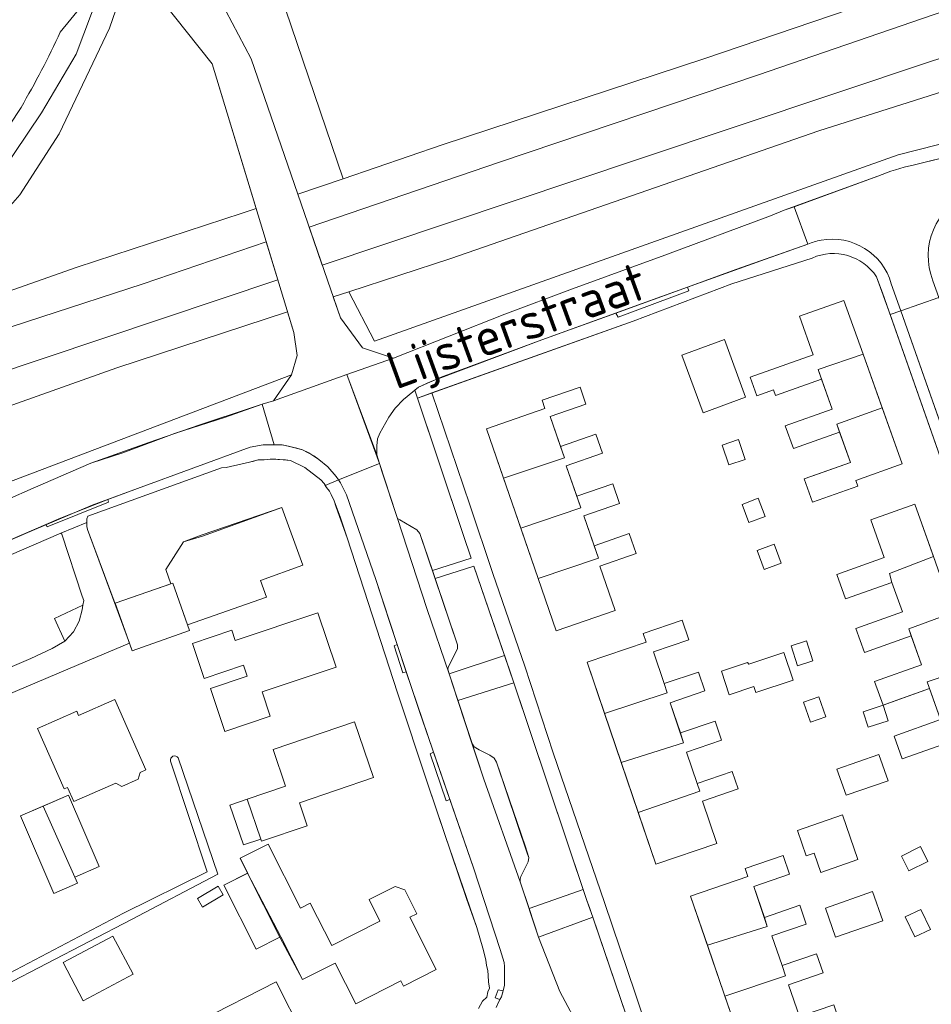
# Model space of a CAD drawing. Header units: metres. Extents: x 209813 to 223847, y 571801 to 587119.
# Tile 34 of 256: x 213493 to 213603, y 573636 to 573755. Entities that reach past the tile are written whole.
import ezdxf
from ezdxf.enums import TextEntityAlignment as Align

# ---------------------------------------------------------------- set-up
doc = ezdxf.new("R2010")
doc.units = ezdxf.units.M
for name, color, linetype, lineweight in [('B-RO-GR-BEPLANTING_CULTUUR_BOSPLANTSOEN-GV', 8, 'Continuous', 0), ('B-RO-GR-BEPLANTING_CULTUUR_HEESTERS-GV', 8, 'Continuous', 0), ('B-RO-GR-GRAS-GV', 8, 'Continuous', 0), ('B-RO-OG-BEBOUWING-GV', 8, 'Continuous', 0), ('B-RO-OG-TERREIN_CULTUURSCHEIDING-GV', 8, 'Continuous', 0), ('B-RO-OG-TERREIN_ERF-GV', 8, 'Continuous', 0), ('B-RO-OG-TOPOGRAFIE-T18', 8, 'Continuous', 0), ('B-RO-OG-WEG-GV', 8, 'Continuous', 0), ('B-RO-VH-VERHARDING_BETONSTRAATSTEEN-GV', 8, 'Continuous', 0), ('B-RO-VH-VERHARDING_PUIN-GV', 8, 'Continuous', 0), ('B-RO-VH-VERHARDING_STRAATBAKSTEEN-GV', 8, 'Continuous', 0), ('B-RO-VH-VERHARDING_TEGEL-GV', 8, 'Continuous', 0)]:
    doc.layers.add(name, color=color, linetype=linetype, lineweight=lineweight)
doc.styles.add('NLCS-ISO-M200-T18', font='txt', dxfattribs={"height": 0.36})

msp = doc.modelspace()

# ---------------------------------------------------------------- linework, layer by layer
at = {"layer": 'B-RO-GR-BEPLANTING_CULTUUR_BOSPLANTSOEN-GV', "flags": 128}
for points in [[(213684.134, 573780.016), (213664.689, 573774.983), (213635.442, 573766.455), (213633.312, 573765.745), (213581.909, 573748.038), (213550.819, 573737.572), (213527.945, 573729.768), (213529.517, 573725.204)], [(213511.193, 573774.888), (213508.052, 573765.637), (213514.481, 573760.734), (213517.958, 573755.754), (213520.991, 573749.969), (213526.585, 573733.72), (213532.021, 573735.585), (213524.44, 573757.97), (213518.141, 573776.653), (213511.018, 573777.388), (213510.604, 573776.021)], [(213482.888, 573719.189), (213484.592, 573719.85), (213487.43, 573720.504), (213500.087, 573724.973), (213519.91, 573731.43), (213521.593, 573732.007), (213516.303, 573749.366), (213510.207, 573757.047), (213505.489, 573758.086), (213503.992, 573753.677), (213497.92, 573740.973), (213493.206, 573733.665), (213481.671, 573720.515)], [(213529.517, 573725.204), (213567.62, 573737.985), (213602.706, 573749.682), (213610.392, 573752.125)], [(213611.505, 573748.436), (213589.171, 573741.332), (213544.956, 573726.012), (213532.725, 573722.01), (213535.811, 573716.086), (213598.683, 573738.456), (213632.39, 573747.025), (213655.91, 573751.654)], [(213389.036, 573663.851), (213392.673, 573657.289), (213435.673, 573675.03), (213482.889, 573695.747), (213525.825, 573712.046), (213526.506, 573714.338), (213526.13, 573717.118), (213525.372, 573719.604)], [(213525.372, 573719.604), (213504.857, 573712.892), (213464.877, 573698.656), (213449.067, 573692.316), (213431.199, 573684.848), (213402.433, 573670.621), (213389.861, 573664.02)]]:
    msp.add_lwpolyline(points, dxfattribs=at)
at = {"layer": 'B-RO-GR-BEPLANTING_CULTUUR_HEESTERS-GV', "flags": 128}
msp.add_lwpolyline([(213498.627, 573680.041), (213499.646, 573681.157), (213500.339, 573682.466), (213500.704, 573683.813), (213500.794, 573684.382), (213497.377, 573682.793)], close=True, dxfattribs=at)
at = {"layer": 'B-RO-GR-GRAS-GV', "flags": 128}
msp.add_lwpolyline([(213662.788, 573802.699), (213656.252, 573822.198), (213652.322, 573827.539), (213628.006, 573819.428), (213585.104, 573804.893), (213560.171, 573796.301), (213535.405, 573788.054), (213517.634, 573782.211), (213517.401, 573782.882), (213516.161, 573782.451), (213517.105, 573779.72), (213521.004, 573780.94), (213522.459, 573777.964), (213518.141, 573776.653), (213524.44, 573757.97), (213532.021, 573735.585), (213543.927, 573739.669), (213575.345, 573749.963), (213597.171, 573757.435), (213646.588, 573774.01), (213667.127, 573780.87), (213669.666, 573781.778)], close=True, dxfattribs=at)
at = {"layer": 'B-RO-OG-BEBOUWING-GV', "flags": 128}
for points in [[(213589.474, 573711.513), (213589.081, 573712.665), (213594.485, 573714.509), (213592.176, 573720.978), (213586.836, 573719.07), (213588.491, 573714.437), (213580.937, 573711.74), (213581.727, 573709.529), (213583.731, 573710.244), (213583.979, 573709.551)], [(213572.725, 573714.39), (213575.26, 573707.472), (213580.354, 573709.339), (213577.819, 573716.257)], [(213589.125, 573700.139), (213587.425, 573699.531), (213588.42, 573696.747), (213593.843, 573698.685), (213593.61, 573699.338), (213599.193, 573701.333), (213596.785, 573708.074), (213591.312, 573706.108), (213592.957, 573701.508)], [(213578.362, 573701.215), (213580.324, 573701.869), (213579.53, 573704.251), (213577.568, 573703.597)], [(213560.107, 573697.453), (213560.577, 573696.077), (213553.37, 573693.614), (213555.454, 573687.575), (213562.706, 573690.024), (213560.963, 573695.105), (213565.233, 573696.578), (213564.418, 573698.941)], [(213582.731, 573695.034), (213581.899, 573697.227), (213579.941, 573696.484), (213580.773, 573694.291)], [(213511.333, 573686.949), (213511.566, 573687.031), (213513.33, 573682.005), (213522.844, 573685.345), (213522.12, 573687.338), (213527.18, 573689.177), (213524.657, 573696.12), (213515.113, 573692.804), (213512.869, 573691.985), (213510.745, 573688.669)], [(213584.642, 573689.42), (213583.791, 573691.688), (213581.768, 573690.929), (213582.619, 573688.661)], [(213505.421, 573682.489), (213506.681, 573678.901), (213513.571, 573681.32), (213511.566, 573687.031), (213504.676, 573684.612)], [(213598.544, 573672.957), (213602.46, 573674.352), (213602.183, 573675.167), (213607.625, 573677.016), (213605.31, 573683.511), (213599.964, 573681.523), (213601.51, 573677.22), (213595.865, 573675.209), (213596.878, 573672.364)], [(213586.594, 573677.108), (213588.457, 573677.7), (213587.7, 573680.082), (213585.837, 573679.49)], [(213580.619, 573677.503), (213577.463, 573676.444), (213578.417, 573673.601), (213581.37, 573674.592), (213581.606, 573673.888), (213586.067, 573675.384), (213584.954, 573678.7), (213580.758, 573677.292)], [(213570.602, 573674.953), (213570.961, 573673.87), (213563.426, 573671.374), (213565.435, 573665.486), (213572.914, 573667.855), (213571.306, 573672.654), (213575.479, 573674.078), (213574.703, 573676.351)], [(213588.165, 573670.321), (213589.993, 573670.955), (213589.16, 573673.356), (213587.332, 573672.722)], [(213498.932, 573662.501), (213499.683, 573660.792), (213504.724, 573663.008), (213505.447, 573662.614), (213507.421, 573663.481), (213507.657, 573664.297), (213508.344, 573664.599), (213504.632, 573673.046), (213500.269, 573671.128), (213500.045, 573671.637), (213495.339, 573669.569), (213498.524, 573662.322)], [(213597.507, 573670.489), (213596.905, 573672.35), (213594.504, 573671.574), (213595.106, 573669.713)], [(213591.342, 573664.689), (213592.438, 573661.544), (213597.485, 573663.303), (213596.389, 573666.448)], [(213499.822, 573651.735), (213502.751, 573652.999), (213499.052, 573661.57), (213495.991, 573660.249)], [(213520.518, 573661.067), (213518.445, 573660.363), (213520.069, 573655.584), (213522.142, 573656.288)], [(213586.599, 573657.314), (213587.647, 573654.288), (213588.591, 573654.615), (213589.396, 573652.292), (213593.858, 573653.838), (213592.005, 573659.187)], [(213520.56, 573652.202), (213524.543, 573644.544), (213527.137, 573639.418), (213531.068, 573641.407), (213533.551, 573636.5), (213538.982, 573639.249), (213539.293, 573638.635), (213543.213, 573640.619), (213540.032, 573646.906), (213540.877, 573647.324), (213539.455, 573650.191), (213538.289, 573650.591), (213535.153, 573649.036), (213536.446, 573646.427), (213530.664, 573643.501), (213528.095, 573648.578), (213526.912, 573647.979), (213523.023, 573655.661), (213519.681, 573653.985)], [(213599.985, 573652.459), (213602.272, 573653.613), (213601.372, 573655.396), (213599.085, 573654.242)], [(213520.56, 573652.202), (213517.702, 573650.756), (213521.599, 573643.055), (213524.442, 573644.494)], [(213517.633, 573649.613), (213517.021, 573650.633), (213514.549, 573649.151), (213515.161, 573648.131)], [(213596.854, 573646.479), (213595.626, 573649.987), (213589.958, 573648.003), (213591.186, 573644.495)], [(213601.428, 573647.846), (213599.552, 573646.963), (213600.692, 573644.542), (213602.568, 573645.426)], [(213506.824, 573640.056), (213504.397, 573644.632), (213498.405, 573641.454), (213500.832, 573636.878)], [(213527.239, 573632.762), (213523.976, 573639.15), (213514.743, 573634.434), (213517.592, 573628.855), (213521.87, 573631.039), (213522.283, 573630.23)]]:
    msp.add_lwpolyline(points, close=True, dxfattribs=at)
for points in [[(213596.785, 573708.074), (213594.485, 573714.509)], [(213589.081, 573712.665), (213590.756, 573707.924), (213585.143, 573705.919), (213586.121, 573703.181), (213591.654, 573705.157), (213591.312, 573706.108)], [(213558.606, 573702.052), (213556.904, 573707.037), (213561.2, 573708.519), (213560.493, 573710.57), (213555.929, 573708.995), (213556.279, 573707.98), (213549.248, 573705.554), (213551.295, 573699.623)], [(213560.577, 573696.077), (213558.843, 573701.117), (213563.173, 573702.611), (213562.384, 573704.897), (213558.147, 573703.435), (213558.606, 573702.052), (213551.295, 573699.623), (213553.37, 573693.614)], [(213602.922, 573690.213), (213600.683, 573696.505), (213595.411, 573694.627), (213597.026, 573690.094), (213591.319, 573688.061), (213592.364, 573685.128), (213597.951, 573687.118), (213597.647, 573688.172)], [(213555.454, 573687.575), (213557.614, 573681.306), (213564.692, 573683.748), (213562.862, 573689.053), (213567.237, 573690.563), (213566.407, 573692.97), (213562.201, 573691.518), (213562.706, 573690.024)], [(213605.31, 573683.511), (213602.922, 573690.213), (213597.647, 573688.172)], [(213597.951, 573687.118), (213599.214, 573683.572), (213593.628, 573681.582), (213594.653, 573678.705), (213600.268, 573680.705), (213599.964, 573681.523)], [(213570.602, 573674.953), (213569.306, 573678.754), (213573.557, 573680.204), (213572.744, 573682.587), (213568.07, 573680.993), (213568.428, 573679.942), (213561.329, 573677.521), (213563.426, 573671.374)], [(213602.183, 573675.167), (213603.781, 573670.643), (213598.208, 573668.657), (213599.184, 573665.916), (213604.729, 573667.891), (213604.485, 573668.578), (213609.939, 573670.52), (213607.625, 573677.016)], [(213522.142, 573656.288), (213522.233, 573656.02), (213527.735, 573657.89), (213526.799, 573660.644), (213535.692, 573663.665), (213533.413, 573670.375), (213523.617, 573667.047), (213525.117, 573662.63), (213520.518, 573661.067)], [(213574.561, 573662.972), (213573.28, 573666.729), (213577.484, 573668.163), (213576.698, 573670.467), (213572.536, 573669.048), (213572.914, 573667.855)], [(213565.435, 573665.486), (213567.481, 573659.487), (213574.884, 573662.032)], [(213567.481, 573659.487), (213569.599, 573653.273), (213576.927, 573655.772), (213575.195, 573660.849), (213579.468, 573662.306), (213578.753, 573664.401), (213574.561, 573662.972), (213574.884, 573662.032)], [(213495.991, 573660.249), (213493.292, 573659.085), (213497.311, 573649.774), (213500.141, 573650.995), (213499.822, 573651.735)], [(213582.975, 573645.811), (213581.359, 573650.591), (213585.657, 573652.071), (213584.878, 573654.332), (213580.316, 573652.761), (213580.642, 573651.815), (213573.752, 573649.442), (213575.786, 573643.539)], [(213584.765, 573641.091), (213583.534, 573644.666), (213587.667, 573646.09), (213586.889, 573648.347), (213582.637, 573646.882), (213582.975, 573645.811), (213575.786, 573643.539), (213577.89, 573637.436)], [(213586.85, 573634.987), (213585.543, 573638.783), (213589.694, 573640.213), (213588.9, 573642.515), (213584.765, 573641.091), (213585.173, 573639.871), (213577.89, 573637.436), (213579.92, 573631.545)]]:
    msp.add_lwpolyline(points, dxfattribs=at)
at = {"layer": 'B-RO-OG-TERREIN_CULTUURSCHEIDING-GV', "flags": 128}
for points in [[(213536.402, 573701.383), (213538.36, 573695.388), (213538.586, 573694.794), (213538.847, 573694.607), (213540.882, 573693.434), (213541.233, 573692.992), (213542.752, 573688.539), (213547.425, 573690.023), (213546.451, 573692.871), (213540.634, 573710.196), (213539.28, 573709.065), (213538.298, 573708.018), (213537.53, 573706.954), (213536.439, 573705.049), (213536.177, 573704.338), (213536.066, 573703.524), (213536.091, 573702.413)], [(213500.794, 573684.382), (213500.885, 573684.951), (213500.676, 573685.44), (213498.235, 573692.901), (213498.128, 573693.017), (213448.715, 573671.698), (213428.387, 573662.646), (213428.693, 573662.072), (213430.497, 573657.793), (213431.431, 573655.75), (213432.163, 573654.725), (213433.144, 573654.071), (213434.452, 573653.494), (213435.895, 573653.224), (213438.154, 573653.645), (213444.123, 573656.261), (213465.22, 573665.386), (213480.548, 573672.005), (213494.515, 573677.987), (213497.101, 573679.162), (213498.627, 573680.041), (213497.377, 573682.793)], [(213543.078, 573687.585), (213545.779, 573679.605), (213545.789, 573679.135), (213544.703, 573676.996), (213544.625, 573676.673), (213544.775, 573676.123), (213551.417, 573678.352), (213547.753, 573689.063)], [(213560.882, 573650.232), (213552.545, 573675.068), (213545.823, 573672.914), (213547.489, 573667.823), (213547.777, 573667.381), (213548.362, 573667.009), (213549.658, 573666.374), (213550.158, 573666.022), (213550.446, 573665.537), (213554.193, 573654.462), (213554.33, 573654.058), (213554.277, 573653.566), (213553.396, 573651.815), (213553.317, 573651.493), (213553.282, 573651.172), (213554.374, 573647.973)], [(213569.832, 573620.943), (213572.548, 573622.375), (213567.283, 573631.515), (213562.032, 573646.918), (213555.5, 573644.509), (213558.058, 573637.982), (213560.576, 573633.249), (213560.925, 573632.957), (213563.162, 573632.301), (213563.552, 573632.032)]]:
    msp.add_lwpolyline(points, close=True, dxfattribs=at)
at = {"layer": 'B-RO-OG-TERREIN_ERF-GV', "flags": 128}
for points in [[(213588.358, 573726.057), (213578.731, 573722.943), (213566.88, 573718.495), (213542.682, 573709.866), (213547.271, 573696.437), (213550.016, 573688.161), (213553.871, 573677.046), (213557.262, 573666.626), (213563.425, 573648.657), (213567.17, 573637.668), (213568.774, 573632.701), (213572.464, 573626.199), (213581.401, 573610.407), (213590.363, 573594.444), (213592.119, 573591.341), (213602.829, 573597.11), (213613.693, 573603.018), (213618.375, 573605.505), (213623.294, 573596.243), (213611.27, 573589.844), (213602.093, 573584.765)], [(213602.093, 573584.765), (213597.388, 573582.009), (213601.061, 573575.292), (213605.061, 573568.305), (213609.295, 573560.732), (213633.029, 573573.239), (213633.907, 573573.621), (213658.16, 573586.325), (213644.656, 573612.444), (213643.586, 573614.401), (213629.878, 573640.82), (213629.128, 573642.142), (213620.129, 573659.424), (213616.15, 573668.412), (213610.742, 573682.262), (213596.827, 573721.893), (213596.094, 573723.819)], [(213548.302, 573635.95), (213548.784, 573636.811), (213549.291, 573637.309), (213549.434, 573637.953), (213549.615, 573638.399), (213549.505, 573639.13), (213549.475, 573639.9), (213549.404, 573640.52), (213549.268, 573641.117), (213549.175, 573641.779), (213548.816, 573643.187), (213548.103, 573645.661), (213544.383, 573656.466), (213542.156, 573663.018), (213538.553, 573673.835), (213532.517, 573692.465), (213531.212, 573696.13), (213530.946, 573696.897), (213530.616, 573697.664), (213530.397, 573698.068), (213530.029, 573698.491), (213529.745, 573698.98), (213529.376, 573699.425), (213527.419, 573700.892), (213525.733, 573701.758), (213523.955, 573701.908), (213523.27, 573701.922), (213522.565, 573701.828), (213521.838, 573701.819), (213520.772, 573701.529), (213517.976, 573700.919), (213517.442, 573700.848), (213501.377, 573695.055), (213501.252, 573694.733), (213501.262, 573693.834), (213501.331, 573693.45), (213505.421, 573682.489), (213504.676, 573684.612), (213511.333, 573686.949), (213510.745, 573688.669), (213512.869, 573691.985), (213515.162, 573692.669), (213524.657, 573696.12), (213527.18, 573689.177), (213522.12, 573687.338), (213522.844, 573685.345), (213513.33, 573682.005), (213513.571, 573681.32), (213506.681, 573678.901), (213506.36, 573679.816), (213499.999, 573677.146), (213486.842, 573671.551)], [(213436.706, 573611.691), (213457.536, 573622.687), (213483.58, 573635.795), (213505.654, 573647.4), (213515.726, 573652.356), (213511.313, 573665.645)], [(213512.229, 573666.059), (213516.997, 573652.069), (213506.627, 573646.641), (213486.231, 573636.065), (213468.378, 573626.882), (213464.517, 573624.851), (213465.823, 573608.871), (213468.206, 573575.98), (213470.599, 573541.303)]]:
    msp.add_lwpolyline(points, dxfattribs=at)
for points in [[(213594.485, 573714.509), (213599.193, 573701.333), (213593.61, 573699.338), (213593.843, 573698.685), (213588.42, 573696.747), (213587.425, 573699.531), (213592.957, 573701.508), (213591.654, 573705.157), (213586.121, 573703.181), (213585.143, 573705.919), (213590.756, 573707.924), (213589.474, 573711.513), (213583.979, 573709.551), (213583.731, 573710.244), (213581.727, 573709.529), (213580.937, 573711.74), (213588.491, 573714.437), (213586.836, 573719.07), (213592.176, 573720.978)], [(213580.354, 573709.339), (213575.26, 573707.472), (213572.725, 573714.39), (213577.819, 573716.257)], [(213555.454, 573687.575), (213549.248, 573705.554), (213556.279, 573707.98), (213555.929, 573708.995), (213560.493, 573710.57), (213561.2, 573708.519), (213556.904, 573707.037), (213558.147, 573703.435), (213562.384, 573704.897), (213563.173, 573702.611), (213558.843, 573701.117), (213560.107, 573697.453), (213564.418, 573698.941), (213565.233, 573696.578), (213560.963, 573695.105), (213562.201, 573691.518), (213566.407, 573692.97), (213567.237, 573690.563), (213562.862, 573689.053), (213564.692, 573683.748), (213557.614, 573681.306)], [(213579.53, 573704.251), (213580.324, 573701.869), (213578.362, 573701.215), (213577.568, 573703.597)], [(213579.941, 573696.484), (213581.899, 573697.227), (213582.731, 573695.034), (213580.773, 573694.291)], [(213600.268, 573680.705), (213594.653, 573678.705), (213593.628, 573681.582), (213599.214, 573683.572), (213597.951, 573687.118), (213592.364, 573685.128), (213591.319, 573688.061), (213597.026, 573690.094), (213595.411, 573694.627), (213600.683, 573696.505), (213609.939, 573670.52), (213604.485, 573668.578), (213604.729, 573667.891), (213599.184, 573665.916), (213598.208, 573668.657), (213603.781, 573670.643), (213602.46, 573674.352), (213596.878, 573672.364), (213595.865, 573675.209), (213601.51, 573677.22)], [(213581.768, 573690.929), (213583.791, 573691.688), (213584.642, 573689.42), (213582.619, 573688.661)], [(213523.284, 573671.064), (213517.819, 573669.225), (213516.093, 573674.351), (213520.519, 573675.841), (213520.069, 573677.177), (213515.349, 573675.588), (213513.939, 573679.777), (213518.659, 573681.365), (213519.074, 573680.133), (213528.987, 573683.469), (213531.182, 573676.948), (213522.309, 573673.962)], [(213574.561, 573662.972), (213578.753, 573664.401), (213579.468, 573662.306), (213575.195, 573660.849), (213576.927, 573655.772), (213569.599, 573653.273), (213561.329, 573677.521), (213568.428, 573679.942), (213568.07, 573680.993), (213572.744, 573682.587), (213573.557, 573680.204), (213569.306, 573678.754), (213570.602, 573674.953), (213574.703, 573676.351), (213575.479, 573674.078), (213571.306, 573672.654), (213572.536, 573669.048), (213576.698, 573670.467), (213577.484, 573668.163), (213573.28, 573666.729)], [(213587.7, 573680.082), (213588.457, 573677.7), (213586.594, 573677.108), (213585.837, 573679.49)], [(213584.954, 573678.7), (213586.067, 573675.384), (213581.606, 573673.888), (213581.37, 573674.592), (213578.417, 573673.601), (213577.463, 573676.444), (213580.619, 573677.503), (213580.758, 573677.292)], [(213589.16, 573673.356), (213589.993, 573670.955), (213588.165, 573670.321), (213587.332, 573672.722)], [(213507.657, 573664.297), (213507.421, 573663.481), (213505.447, 573662.614), (213504.724, 573663.008), (213499.683, 573660.792), (213498.932, 573662.501), (213498.524, 573662.322), (213495.339, 573669.569), (213500.045, 573671.637), (213500.269, 573671.128), (213504.632, 573673.046), (213508.344, 573664.599)], [(213594.504, 573671.574), (213596.905, 573672.35), (213597.507, 573670.489), (213595.106, 573669.713)], [(213520.518, 573661.067), (213525.117, 573662.63), (213523.617, 573667.047), (213533.413, 573670.375), (213535.692, 573663.665), (213526.799, 573660.644), (213527.735, 573657.89), (213522.233, 573656.02), (213522.142, 573656.288), (213520.069, 573655.584), (213518.445, 573660.363)], [(213597.485, 573663.303), (213592.438, 573661.544), (213591.342, 573664.689), (213596.389, 573666.448)], [(213499.822, 573651.735), (213500.141, 573650.995), (213497.311, 573649.774), (213493.292, 573659.085), (213499.052, 573661.57), (213502.751, 573652.999)], [(213593.858, 573653.838), (213589.396, 573652.292), (213588.591, 573654.615), (213587.647, 573654.288), (213586.599, 573657.314), (213592.005, 573659.187)], [(213524.442, 573644.494), (213521.599, 573643.055), (213517.702, 573650.756), (213520.578, 573652.211), (213519.681, 573653.985), (213523.023, 573655.661), (213526.912, 573647.979), (213528.095, 573648.578), (213530.664, 573643.501), (213536.446, 573646.427), (213535.153, 573649.036), (213538.289, 573650.591), (213539.455, 573650.191), (213540.877, 573647.324), (213540.032, 573646.906), (213543.213, 573640.619), (213539.293, 573638.635), (213538.982, 573639.249), (213533.551, 573636.5), (213531.068, 573641.407), (213527.137, 573639.418)], [(213601.372, 573655.396), (213602.272, 573653.613), (213599.985, 573652.459), (213599.085, 573654.242)], [(213586.85, 573634.987), (213590.954, 573636.4), (213591.742, 573634.113), (213587.522, 573632.66), (213589.197, 573627.796), (213582.056, 573625.336), (213573.752, 573649.442), (213580.642, 573651.815), (213580.316, 573652.761), (213584.878, 573654.332), (213585.657, 573652.071), (213581.359, 573650.591), (213582.637, 573646.882), (213586.889, 573648.347), (213587.667, 573646.09), (213583.534, 573644.666), (213584.765, 573641.091), (213588.9, 573642.515), (213589.694, 573640.213), (213585.543, 573638.783)], [(213514.549, 573649.151), (213517.021, 573650.633), (213517.633, 573649.613), (213515.161, 573648.131)], [(213589.958, 573648.003), (213595.626, 573649.987), (213596.854, 573646.479), (213591.186, 573644.495)], [(213600.692, 573644.542), (213599.552, 573646.963), (213601.428, 573647.846), (213602.568, 573645.426)], [(213498.405, 573641.454), (213504.397, 573644.632), (213506.824, 573640.056), (213500.832, 573636.878)], [(213521.87, 573631.039), (213517.592, 573628.855), (213514.743, 573634.434), (213523.976, 573639.15), (213527.239, 573632.762), (213522.283, 573630.23)]]:
    msp.add_lwpolyline(points, close=True, dxfattribs=at)
at = {"layer": 'B-RO-OG-TERREIN_ERF-GV'}
msp.add_lwpolyline([(213511.313, 573665.645, -0.8165653), (213512.229, 573666.059)], format="xyb", dxfattribs=at)
at = {"layer": 'B-RO-OG-WEG-GV', "flags": 128}
for points in [[(213480.075, 573722.274), (213489.288, 573733.863), (213495.798, 573743.497), (213499.966, 573750.549), (213502.756, 573757.9), (213500.633, 573756.289), (213498.071, 573753.196)], [(213606.002, 573738.559), (213629.745, 573744.357), (213630.096, 573744.523), (213630.383, 573744.785), (213631.76, 573746.619), (213632.041, 573746.876), (213632.39, 573747.025), (213598.683, 573738.456), (213535.811, 573716.086), (213532.725, 573722.01), (213530.83, 573721.39), (213531.701, 573718.86), (213534.355, 573715.256), (213538.085, 573714.033), (213551.46, 573719.324), (213559.598, 573722.371), (213570.656, 573726.415), (213583.374, 573731.121), (213584.998, 573731.787), (213596.268, 573735.903)], [(213493.35, 573744.13), (213489.223, 573737.898), (213485.448, 573732.847), (213482.404, 573729.228), (213474.39, 573721.01), (213474.759, 573719.703)], [(213600.496, 573737.214), (213606.002, 573738.559)], [(213387.82, 573668.297), (213399.343, 573674.342), (213399.866, 573674.693), (213433.975, 573691.182), (213454.795, 573699.728), (213489.153, 573711.699), (213524.207, 573723.428), (213522.809, 573728.016), (213508.012, 573722.968), (213483.397, 573714.972)], [(213522.328, 573708.501), (213523.681, 573708.923), (213525.825, 573712.046), (213482.889, 573695.747), (213435.673, 573675.03), (213392.673, 573657.289), (213389.036, 573663.851)], [(213386.754, 573664.45), (213391.45, 573653.737), (213391.909, 573653.325), (213392.405, 573653.135), (213393.968, 573653.135), (213394.567, 573653.194), (213395.043, 573653.313), (213395.343, 573653.832), (213396.574, 573655.363), (213397.283, 573656.023), (213398.097, 573656.61), (213408.507, 573661.11), (213435.883, 573673.068), (213455.129, 573681.251), (213485.509, 573694.357), (213494.811, 573698.445), (213501.752, 573701.414), (213508.698, 573703.913), (213514.814, 573706.038), (213520.974, 573708.078), (213522.328, 573708.501)]]:
    msp.add_lwpolyline(points, dxfattribs=at)
at = {"layer": 'B-RO-OG-WEG-GV'}
for points in [[(213498.071, 573753.196, -0.0238), (213493.35, 573744.13)], [(213596.268, 573735.903, -0.0396469), (213600.496, 573737.214)]]:
    msp.add_lwpolyline(points, format="xyb", dxfattribs=at)
at = {"layer": 'B-RO-VH-VERHARDING_BETONSTRAATSTEEN-GV', "flags": 128}
for points in [[(213607.629, 573733.921), (213609.161, 573734.303), (213607.957, 573739.036), (213600.496, 573737.214)], [(213596.268, 573735.903), (213586.193, 573732.187), (213587.842, 573727.717)], [(213597.875, 573722.97), (213599.017, 573719.72), (213603.592, 573721.329), (213602.872, 573723.329)], [(213560.576, 573633.249), (213558.058, 573637.982), (213555.5, 573644.509), (213553.282, 573651.172), (213548.952, 573663.495), (213547.189, 573668.864), (213544.775, 573676.123), (213542.071, 573683.97), (213538.586, 573694.794), (213536.713, 573700.353), (213536.402, 573701.383), (213531.462, 573699.428), (213531.734, 573699.046), (213532.457, 573697.621), (213535.977, 573687.477), (213537.619, 573682.404), (213541.211, 573671.598), (213547.677, 573652.845), (213550.915, 573643.041), (213551.361, 573641.484), (213551.409, 573640.992), (213551.436, 573638.703), (213551.045, 573637.351), (213550.689, 573636.726), (213550.418, 573636.06)], [(213486.842, 573671.551), (213499.999, 573677.146), (213506.36, 573679.816), (213501.331, 573693.45), (213501.262, 573693.834), (213501.257, 573694.322), (213498.128, 573693.017), (213498.235, 573692.901), (213500.676, 573685.44), (213500.885, 573684.951), (213500.794, 573684.382), (213500.704, 573683.813), (213500.339, 573682.466), (213499.646, 573681.157), (213498.627, 573680.041), (213497.101, 573679.162), (213494.515, 573677.987), (213480.548, 573672.005)]]:
    msp.add_lwpolyline(points, dxfattribs=at)
at = {"layer": 'B-RO-VH-VERHARDING_BETONSTRAATSTEEN-GV'}
for points in [[(213602.872, 573723.329, -0.4099192), (213607.283, 573733.787)], [(213587.842, 573727.717, -0.0562597), (213589.432, 573728.201)]]:
    msp.add_lwpolyline(points, format="xyb", dxfattribs=at)
at = {"layer": 'B-RO-VH-VERHARDING_BETONSTRAATSTEEN-GV', "flags": 128}
for points in [[(213496.348, 573694.055), (213496.476, 573693.799), (213503.862, 573696.744), (213503.78, 573697.069), (213498.106, 573694.825)], [(213539.625, 573676.369), (213538.537, 573679.644), (213538.174, 573679.506), (213539.193, 573676.234)], [(213544.858, 573661.042), (213542.894, 573666.729), (213542.508, 573666.531), (213544.412, 573660.892)], [(213550.662, 573638.198), (213550.308, 573637.246), (213550.867, 573637.039), (213551.045, 573637.351), (213551.272, 573638.081)]]:
    msp.add_lwpolyline(points, close=True, dxfattribs=at)
at = {"layer": 'B-RO-VH-VERHARDING_PUIN-GV', "flags": 128}
for points in [[(213526.585, 573733.72), (213520.991, 573749.969), (213517.958, 573755.754), (213514.481, 573760.734), (213506.148, 573767.19), (213504.752, 573772.005)], [(213498.071, 573753.196), (213500.633, 573756.289), (213502.756, 573757.9), (213505.489, 573758.086), (213510.207, 573757.047), (213516.303, 573749.366), (213526.13, 573717.118), (213526.506, 573714.338), (213525.825, 573712.046), (213523.681, 573708.923), (213532.481, 573712.064), (213538.085, 573714.033), (213534.355, 573715.256), (213531.701, 573718.86), (213526.585, 573733.72)]]:
    msp.add_lwpolyline(points, dxfattribs=at)
at = {"layer": 'B-RO-VH-VERHARDING_STRAATBAKSTEEN-GV', "flags": 128}
for points in [[(213587.842, 573727.717), (213586.193, 573732.187), (213584.998, 573731.787), (213583.374, 573731.121), (213570.656, 573726.415), (213559.598, 573722.371), (213551.46, 573719.324), (213538.085, 573714.033), (213532.481, 573712.064), (213536.091, 573702.413), (213536.066, 573703.524), (213536.177, 573704.338), (213536.439, 573705.049), (213537.53, 573706.954), (213538.298, 573708.018), (213539.28, 573709.065), (213541.085, 573710.558), (213543.816, 573711.75), (213555.901, 573716.225), (213570.279, 573721.433), (213582.756, 573725.91)], [(213573.403, 573722.571), (213564.79, 573719.444), (213565.067, 573718.951), (213573.568, 573722.127)], [(213603.592, 573721.329), (213599.017, 573719.72), (213612.254, 573682.092), (213616.771, 573683.733)], [(213523.681, 573708.923), (213522.328, 573708.501), (213523.764, 573703.639), (213524.705, 573703.629), (213526.464, 573703.243), (213527.173, 573703.037), (213528.508, 573702.304), (213529.133, 573701.883), (213530.192, 573700.975), (213531.19, 573699.81), (213531.462, 573699.428), (213536.402, 573701.383), (213532.481, 573712.064)], [(213544.775, 573676.123), (213544.625, 573676.673), (213544.703, 573676.996), (213545.789, 573679.135), (213545.779, 573679.605), (213541.233, 573692.992), (213540.882, 573693.434), (213538.847, 573694.607), (213538.586, 573694.794), (213542.071, 573683.97)], [(213552.545, 573675.068), (213551.417, 573678.352), (213544.775, 573676.123), (213545.823, 573672.914)], [(213547.489, 573667.823), (213548.952, 573663.495), (213553.282, 573651.172), (213553.317, 573651.493), (213553.396, 573651.815), (213554.277, 573653.566), (213554.33, 573654.058), (213553.938, 573655.354), (213550.446, 573665.537), (213550.158, 573666.022), (213549.658, 573666.374), (213548.362, 573667.009), (213547.777, 573667.381)], [(213562.032, 573646.918), (213561.325, 573648.911), (213560.882, 573650.232), (213554.374, 573647.973), (213555.5, 573644.509)]]:
    msp.add_lwpolyline(points, close=True, dxfattribs=at)
for points in [[(213522.328, 573708.501), (213517.778, 573706.929), (213511.788, 573704.976), (213505.567, 573702.678), (213501.752, 573701.414), (213494.811, 573698.445), (213485.509, 573694.357)], [(213469.493, 573682.488), (213494.742, 573693.352), (213501.896, 573696.367), (213507.35, 573698.398), (213520.879, 573703.349), (213522.438, 573703.624), (213523.764, 573703.639)]]:
    msp.add_lwpolyline(points, dxfattribs=at)
at = {"layer": 'B-RO-VH-VERHARDING_TEGEL-GV', "flags": 128}
for points in [[(213587.842, 573727.717), (213579.206, 573724.684), (213573.403, 573722.571), (213573.568, 573722.127), (213565.067, 573718.951), (213564.79, 573719.444), (213555.901, 573716.225), (213542.481, 573711.208), (213541.085, 573710.558), (213540.634, 573710.196), (213540.952, 573709.249), (213566.88, 573718.495), (213578.731, 573722.943), (213588.358, 573726.057)], [(213596.094, 573723.819), (213597.747, 573719.273), (213599.017, 573719.72), (213597.875, 573722.97)], [(213612.254, 573682.092), (213606.278, 573699.068), (213605.949, 573698.941), (213604.451, 573702.935), (213604.864, 573703.09), (213599.017, 573719.72)], [(213597.747, 573719.273), (213610.742, 573682.262), (213616.15, 573668.412), (213620.129, 573659.424), (213629.128, 573642.142), (213629.878, 573640.82), (213643.586, 573614.401), (213644.656, 573612.444), (213657.027, 573588.516)], [(213568.774, 573632.701), (213567.17, 573637.668), (213563.425, 573648.657), (213557.262, 573666.626), (213553.871, 573677.046), (213550.016, 573688.161), (213547.271, 573696.437), (213542.682, 573709.866), (213540.952, 573709.249), (213546.451, 573692.871), (213547.425, 573690.023), (213542.752, 573688.539), (213543.078, 573687.585), (213547.753, 573689.063), (213552.066, 573676.494), (213561.325, 573648.911), (213561.642, 573648.063), (213567.283, 573631.515)], [(213448.715, 573671.698), (213498.128, 573693.017), (213501.257, 573694.322), (213501.252, 573694.733), (213501.377, 573695.055), (213517.442, 573700.848), (213517.976, 573700.919), (213521.326, 573701.664), (213521.838, 573701.819), (213522.565, 573701.828), (213523.27, 573701.922), (213525.133, 573701.836), (213525.733, 573701.758), (213527.419, 573700.892), (213529.376, 573699.425), (213529.745, 573698.98), (213529.887, 573698.736), (213531.462, 573699.428), (213531.19, 573699.81), (213530.192, 573700.975), (213529.133, 573701.883), (213527.905, 573702.66), (213527.173, 573703.037), (213525.456, 573703.488), (213524.705, 573703.629), (213522.438, 573703.624), (213520.879, 573703.349), (213507.35, 573698.398), (213503.78, 573697.069), (213503.862, 573696.744), (213496.476, 573693.799), (213496.348, 573694.055), (213454.165, 573675.87)], [(213550.418, 573636.06), (213550.689, 573636.726), (213550.867, 573637.039), (213550.308, 573637.246), (213550.662, 573638.198), (213551.272, 573638.081), (213551.436, 573638.703), (213551.409, 573640.992), (213551.361, 573641.484), (213550.915, 573643.041), (213547.677, 573652.845), (213544.858, 573661.042), (213544.412, 573660.892), (213542.508, 573666.531), (213542.894, 573666.729), (213539.625, 573676.369), (213539.193, 573676.234), (213538.174, 573679.506), (213538.537, 573679.644), (213535.977, 573687.477), (213532.457, 573697.621), (213531.734, 573699.046), (213531.462, 573699.428)], [(213529.887, 573698.736), (213530.029, 573698.491), (213530.397, 573698.068), (213530.616, 573697.664), (213530.946, 573696.897), (213531.674, 573694.98), (213532.517, 573692.465), (213538.553, 573673.835), (213542.156, 573663.018), (213546.887, 573649.027), (213548.103, 573645.661), (213548.816, 573643.187), (213549.175, 573641.779), (213549.268, 573641.117), (213549.404, 573640.52), (213549.475, 573639.9), (213549.505, 573639.13), (213549.615, 573638.399), (213549.434, 573637.953), (213549.291, 573637.309), (213548.784, 573636.811), (213548.302, 573635.95)]]:
    msp.add_lwpolyline(points, dxfattribs=at)
at = {"layer": 'B-RO-VH-VERHARDING_TEGEL-GV'}
for points in [[(213597.875, 573722.97, 0.3862277), (213589.432, 573728.201)], [(213588.358, 573726.057, -0.3645358), (213596.094, 573723.819)]]:
    msp.add_lwpolyline(points, format="xyb", dxfattribs=at)

# ---------------------------------------------------------------- texts
at = {"layer": 'B-RO-OG-TOPOGRAFIE-T18', "style": 'NLCS-ISO-M200-T18'}
msp.add_text('Lijsterstraat', height=4.5, rotation=20.1, dxfattribs=at).set_placement((213553.093, 573717.307), align=Align.MIDDLE)

doc.saveas('drawing.dxf')
